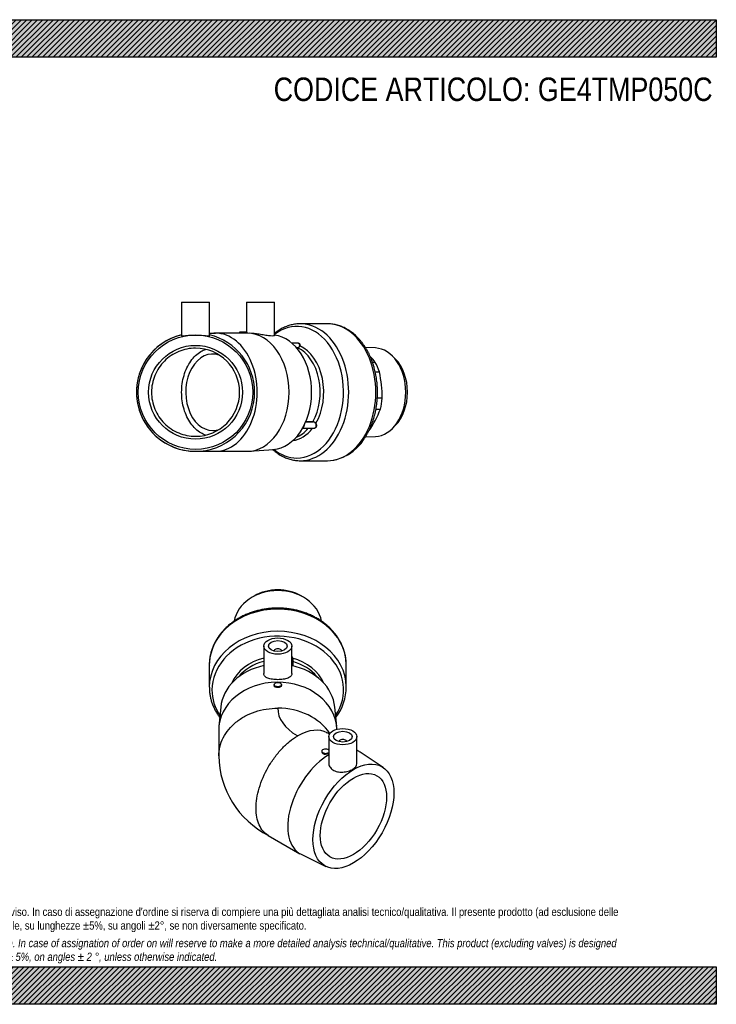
# Model space of a CAD drawing. Header units: millimetres. Extents: x 0 to 742, y 0 to 525.
# Tile 2 of 2: x 371 to 742, y 0 to 525. Entities that reach past the tile are written whole.
import ezdxf

# ---------------------------------------------------------------- set-up
doc = ezdxf.new("R2010")
doc.units = ezdxf.units.MM
doc.header["$LTSCALE"] = 2.5
for name, color, linetype in [('Default', 7, 'Continuous'), ('GE4P050C', 7, 'Continuous'), ('IOM050C', 7, 'Continuous'), ('PARTE_PE_050', 7, 'Continuous')]:
    doc.layers.add(name, color=color, linetype=linetype)

# ---------------------------------------------------------------- blocks, each defined once
blk = doc.blocks.new('SE1')
at = {"layer": 'GE4P050C', "color": 7, "linetype": 'Continuous'}
for p, q in [((501.3, 191.01), (501.3, 176.33)), ((516.3, 176.33), (516.3, 191.01)), ((506.8, 188.39), (506.8, 188.36)), ((510.8, 188.36), (510.8, 188.39)), ((506.8, 170.44), (506.8, 169.98)), ((510.8, 169.98), (510.8, 170.44)), ((478.39, 158.39), (477.39, 148.06)), ((540.2, 148.06), (539.2, 158.39)), ((477.3, 146.04), (477.3, 132.25)), ((536.3, 144.02), (535.15, 144.68)), ((535.95, 142.71), (535.95, 128.66)), ((550.95, 128.17), (550.95, 142.71)), ((541.45, 140.1), (541.45, 140.07)), ((545.45, 140.07), (545.45, 140.1)), ((532.25, 134.96), (532.25, 134.52)), ((552.12, 134.88), (550.95, 135.56)), ((564.94, 126.3), (552.73, 134.5)), ((503.71, 90.09), (520.62, 80.32)), ((521.26, 79.99), (534.46, 73.52))]:
    blk.add_line(p, q, dxfattribs=at)
for centre, radius, start, end in [((523.78, 132.6), 16.52, 46.7103, 47.7846), ((525.81, 133.27), 48.5, 180.9414, 242.9682)]:
    blk.add_arc(centre, radius, start, end, dxfattribs=at)
for centre, major_axis in [((508.8, 191.01), (-7.5, 0)), ((508.8, 191.01), (-5, 0)), ((508.8, 170.44), (2, 0)), ((543.45, 142.71), (7.5, 0)), ((543.45, 142.71), (5, 0)), ((549.1, 100.25), (15.25, 26.41)), ((549.1, 100.25), (-12.5, -21.65))]:
    blk.add_ellipse(centre, major_axis=major_axis, ratio=0.57735, dxfattribs=at)
for centre, major_axis, ratio, start_param, end_param in [((508.8, 188.39), (-2, 0), 0.57735, 3.112863, 6.283185), ((508.8, 188.39), (-2, 0), 0.57735, 0, 0.02873), ((508.8, 156.43), (30.5, 0), 0.816497, 1.819246, 3.062944), ((508.8, 156.43), (30.5, 0), 0.816497, 0.078648, 1.322347), ((508.8, 146.04), (31.5, 0), 0.816497, 0.023287, 3.141593), ((544.3, 157.73), (35.5, 0), 0.57735, 3.133257, 3.921588), ((508.8, 132.19), (-31.5, 0), 0.816497, 3.635824, 4.712389), ((519.4, 117.4), (-15.75, -27.28), 0.57735, 3.141593, 3.926991), ((544.3, 157.73), (-35.5, 0), 0.57735, 0.779995, 0.793734), ((543.45, 140.1), (2, 0), 0.57735, 0, 3.170323), ((543.45, 140.1), (2, 0), 0.57735, 6.254455, 6.283185), ((536.37, 107.6), (15.75, 27.28), 0.57735, 0.804657, 3.180886), ((534.25, 134.96), (-2, 0), 0.57735, 3.703587, 6.283185), ((534.25, 134.96), (-2, 0), 0.57735, 0, 2.579598), ((536.37, 107.6), (15.75, 27.28), 0.57735, 0, 0.072303), ((536.37, 107.6), (15.75, 27.28), 0.57735, 6.243891, 6.283185)]:
    blk.add_ellipse(centre, major_axis=major_axis, ratio=ratio, start_param=start_param, end_param=end_param, dxfattribs=at)
for points, knots in [([(516.3, 176.33), (516.3, 176.33), (516.3, 176.32), (516.3, 175.79), (516.1, 175.32), (515.35, 174.5), (514.79, 174.16), (513.42, 173.62), (512.59, 173.42), (510.79, 173.16), (509.8, 173.09), (507.84, 173.09), (506.85, 173.15), (505.03, 173.42), (504.2, 173.61), (502.82, 174.15), (502.26, 174.49), (501.51, 175.3), (501.3, 175.78), (501.3, 176.31), (501.3, 176.32), (501.3, 176.33)], [0.3746454, 0.3746454, 0.3746454, 0.3746454, 0.375, 0.375, 0.4375, 0.4375, 0.5, 0.5, 0.5625, 0.5625, 0.625, 0.625, 0.6875, 0.6875, 0.75, 0.75, 0.8125, 0.8125, 0.875, 0.875, 0.8761532, 0.8761532, 0.8761532, 0.8761532]), ([(510.8, 169.98), (510.8, 169.67), (510.58, 169.39), (509.84, 168.99), (509.32, 168.87), (508.28, 168.87), (507.76, 168.98), (507.01, 169.39), (506.8, 169.68), (506.8, 169.98)], [0, 0, 0, 0, 0.125, 0.125, 0.25, 0.25, 0.375, 0.375, 0.4999357, 0.4999357, 0.4999357, 0.4999357]), ([(477.3, 132.47), (477.32, 134.07), (477.52, 135.7), (478.31, 138.95), (478.92, 140.56), (480.49, 143.65), (481.47, 145.15), (483.77, 147.95), (485.07, 149.24), (487.98, 151.61), (489.6, 152.69), (493.02, 154.55), (494.83, 155.33), (500.56, 157.26), (504.68, 157.91), (508.8, 157.9)], [0.5028884, 0.5028884, 0.5028884, 0.5028884, 0.5625, 0.5625, 0.625, 0.625, 0.6875, 0.6875, 0.75, 0.75, 0.8125, 0.8125, 0.875, 0.875, 1, 1, 1, 1]), ([(503.71, 90.09), (503.71, 90.09), (503.71, 90.09), (501.66, 91.27), (500.01, 93.18), (498.35, 96.86), (497.92, 98.25), (497.35, 101.22), (497.21, 102.8), (497.21, 106.17), (497.35, 107.95), (497.92, 111.57), (498.34, 113.42), (500.01, 119.08), (501.64, 122.86), (504.74, 128.25), (505.86, 129.96), (508.26, 133.22), (509.56, 134.79), (512.24, 137.63), (513.62, 138.93), (516.47, 141.25), (517.95, 142.28), (519.4, 143.12)], [0.2498813, 0.2498813, 0.2498813, 0.2498813, 0.25, 0.25, 0.375, 0.375, 0.4375, 0.4375, 0.5, 0.5, 0.5625, 0.5625, 0.625, 0.625, 0.75, 0.75, 0.8125, 0.8125, 0.875, 0.875, 0.9375, 0.9375, 1, 1, 1, 1]), ([(532.25, 134.52), (532.25, 134.2), (532.47, 133.89), (533.21, 133.47), (533.73, 133.35), (534.77, 133.38), (535.29, 133.52), (535.78, 133.8), (535.88, 133.87), (535.97, 133.95)], [0.3750897, 0.3750897, 0.3750897, 0.3750897, 0.5, 0.5, 0.625, 0.625, 0.75, 0.75, 0.7886594, 0.7886594, 0.7886594, 0.7886594]), ([(535.95, 128.66), (535.95, 127.97), (536.13, 127.28), (536.87, 126.02), (537.42, 125.45), (538.79, 124.55), (539.63, 124.21), (541.44, 123.83), (542.42, 123.77), (543.42, 123.84)], [0.7505109, 0.7505109, 0.7505109, 0.7505109, 0.8125, 0.8125, 0.875, 0.875, 0.9375, 0.9375, 1, 1, 1, 1]), ([(543.42, 123.84), (544.41, 123.9), (545.38, 124.09), (547.21, 124.62), (548.04, 124.98), (550.13, 126.18), (550.94, 127.17), (550.95, 128.17), (550.95, 128.17), (550.95, 128.17)], [0, 0, 0, 0, 0.0625, 0.0625, 0.125, 0.125, 0.25, 0.25, 0.2500571, 0.2500571, 0.2500571, 0.2500571])]:
    blk.add_open_spline(points, degree=3, knots=knots, dxfattribs=at)
at = {"layer": 'IOM050C', "color": 7, "linetype": 'Continuous'}
for p, q in [((496.24, 217.7), (495.17, 217.09)), ((522.42, 217.09), (521.36, 217.7))]:
    blk.add_line(p, q, dxfattribs=at)
for centre, major_axis, start_param, end_param in [((508.8, 201.35), (23.6, 0), 0.154771, 2.986092), ((508.8, 203.2), (-21.76, 0), 4.096909, 5.327869)]:
    blk.add_ellipse(centre, major_axis=major_axis, ratio=0.816497, start_param=start_param, end_param=end_param, dxfattribs=at)
at = {"layer": 'PARTE_PE_050', "color": 7, "linetype": 'Continuous'}
for p, q in [((516.7, 180.49), (516.7, 183.8)), ((472.3, 180.91), (472.3, 169.1)), ((516.73, 182.72), (516.73, 180.48)), ((545.3, 169.1), (545.3, 180.91))]:
    blk.add_line(p, q, dxfattribs=at)
blk.add_arc((517.44, 169.56), 27.84, 323.3739, 359.7006, dxfattribs=at)
for centre, major_axis, ratio, start_param, end_param in [((508.8, 180.91), (-36.5, 0), 0.816497, 3.151617, 6.283185), ((508.8, 169.1), (-36.5, 0), 0.816497, 3.151617, 6.283185), ((508.8, 167.63), (-35.09, 0), 0.816497, 2.644046, 6.283185), ((508.8, 164.34), (25.94, 0), 0.816497, 1.864093, 2.810254), ((516.73, 184.51), (-0.0973, -0.0231), 0.114781, 4.851721, 6.131859), ((508.8, 164.34), (-25.94, 0), 0.816497, 3.472932, 4.402408), ((508.8, 163.36), (25, 0), 0.816497, 1.875489, 2.559497), ((516.76, 182.8), (0.1, 0), 0.816497, 4.066982, 4.389625), ((508.8, 163.36), (-25, 0), 0.816497, 3.723688, 4.389625), ((508.8, 180.91), (-36.5, 0), 0.816497, 3.141593, 3.151617), ((508.8, 169.1), (-36.5, 0), 0.816497, 0, 0.000919), ((508.8, 169.1), (-36.5, 0), 0.816497, 3.141593, 3.151617), ((508.8, 167.63), (-35.09, 0), 0.816497, 0, 0.497547)]:
    blk.add_ellipse(centre, major_axis=major_axis, ratio=ratio, start_param=start_param, end_param=end_param, dxfattribs=at)
for points, knots in [([(545.28, 181.22), (545.27, 181.81), (545.25, 182.93), (545.02, 184.84), (544.63, 186.82), (544.08, 188.78), (543.38, 190.71), (542.53, 192.59), (541.53, 194.42), (540.38, 196.19), (539.09, 197.9), (537.68, 199.53), (536.13, 201.08), (534.46, 202.55), (532.68, 203.91), (530.79, 205.18), (528.81, 206.34), (526.73, 207.38), (524.58, 208.31), (522.36, 209.12), (520.08, 209.81), (517.75, 210.37), (515.38, 210.79), (512.98, 211.09), (510.56, 211.25), (508.13, 211.28), (505.71, 211.18), (503.3, 210.94), (500.91, 210.57), (498.56, 210.07), (496.25, 209.45), (494, 208.69), (491.81, 207.81), (489.69, 206.81), (487.66, 205.7), (485.72, 204.48), (483.89, 203.15), (482.16, 201.72), (480.56, 200.2), (479.07, 198.59), (477.72, 196.9), (476.51, 195.14), (475.45, 193.32), (474.53, 191.45), (473.77, 189.53), (473.16, 187.57), (472.7, 185.58), (472.42, 183.6), (472.29, 181.98), (472.31, 181.14), (472.32, 180.88)], [0, 0, 0, 0, 0.016672, 0.037575, 0.058484, 0.079408, 0.100358, 0.12134, 0.14236, 0.163423, 0.184528, 0.205675, 0.226862, 0.248084, 0.269337, 0.290617, 0.311919, 0.333238, 0.354571, 0.375915, 0.397267, 0.418625, 0.439988, 0.461354, 0.482723, 0.504095, 0.525469, 0.546846, 0.568225, 0.589606, 0.610987, 0.63237, 0.653751, 0.67513, 0.696503, 0.717867, 0.739219, 0.760553, 0.781865, 0.803149, 0.824399, 0.845611, 0.86678, 0.887903, 0.90898, 0.930012, 0.951002, 0.971958, 0.992886, 1, 1, 1, 1]), ([(516.63, 184.48), (516.59, 184.67), (516.52, 184.84), (516.4, 185.09), (516.36, 185.16), (516.31, 185.24)], [0, 0, 0, 0, 0.125, 0.125, 0.1838115, 0.1838115, 0.1838115, 0.1838115]), ([(516.32, 185.37), (516.39, 185.27), (516.46, 185.17), (516.6, 184.89), (516.67, 184.7), (516.71, 184.51)], [0.796354, 0.796354, 0.796354, 0.796354, 0.875, 0.875, 1, 1, 1, 1]), ([(516.7, 183.8), (516.7, 183.87), (516.7, 183.94), (516.69, 184.16), (516.67, 184.33), (516.63, 184.48)], [0.6424397, 0.6424397, 0.6424397, 0.6424397, 0.75, 0.75, 1, 1, 1, 1]), ([(516.71, 184.51), (516.75, 184.34), (516.76, 184.17), (516.78, 183.83), (516.77, 183.66), (516.76, 183.35), (516.75, 183.2), (516.73, 182.94), (516.73, 182.82), (516.73, 182.72)], [0, 0, 0, 0, 0.25, 0.25, 0.5, 0.5, 0.75, 0.75, 1, 1, 1, 1]), ([(472.32, 169.08), (472.31, 168.59), (472.32, 167.55), (472.5, 165.73), (472.84, 163.75), (473.35, 161.78), (474, 159.84), (474.82, 157.95), (475.78, 156.1), (476.8, 154.44), (477.53, 153.42), (477.86, 152.98)], [0, 0, 0, 0, 0.0182064, 0.045792, 0.0733798, 0.1009842, 0.1286184, 0.1562934, 0.1840174, 0.2117957, 0.2333536, 0.2333536, 0.2333536, 0.2333536])]:
    blk.add_open_spline(points, degree=3, knots=knots, dxfattribs=at)
blk = doc.blocks.new('SE3')
at = {"layer": 'GE4P050C', "color": 7, "linetype": 'Continuous'}
for p, q in [((457.46, 374.36), (472.46, 374.36)), ((457.46, 374.36), (457.46, 356.38)), ((472.46, 356.38), (472.46, 374.36)), ((492.11, 374.36), (507.11, 374.36)), ((492.11, 374.36), (492.11, 358.36)), ((507.11, 356.54), (507.11, 374.36)), ((472.46, 357.86), (475.57, 357.86)), ((475.64, 357.86), (474.77, 357.86)), ((489.02, 357.86), (475.57, 357.86)), ((492.42, 358.36), (488.42, 358.36)), ((488.42, 358.36), (488.42, 357.86)), ((492.42, 357.82), (492.42, 358.36)), ((492.54, 357.86), (492.42, 357.86)), ((495.69, 357.66), (493.78, 357.81)), ((464.96, 294.86), (475.57, 294.86)), ((474.79, 294.86), (475.64, 294.86)), ((475.57, 294.86), (492.54, 294.86)), ((493.78, 294.9), (506.47, 295.9))]:
    blk.add_line(p, q, dxfattribs=at)
for radius in [30.5, 25]:
    blk.add_circle((464.96, 326.36), radius, dxfattribs=at)
for centre, radius, start, end in [((464.96, 326.36), 31.5, 103.7741, 0), ((464.96, 326.36), 31.5, 103.7718, 270), ((464.96, 326.36), 31.5, 0, 76.2259), ((464.96, 326.36), 23.5, 270.0484, 89.9516), ((466.35, 1087.32), 792.47, 269.9167, 269.91687), ((466.35, 1087.32), 792.47, 269.91846, 270.03868)]:
    blk.add_arc(centre, radius, start, end, dxfattribs=at)
for centre, major_axis, start_param, end_param in [((475.57, 326.36), (0, 31.5), 3.141584, 6.283185), ((492.54, 326.36), (0, 31.5), 3.141593, 6.283185), ((505.27, 326.36), (0, -30.5), 0.055584, 3.056026)]:
    blk.add_ellipse(centre, major_axis=major_axis, ratio=0.707107, start_param=start_param, end_param=end_param, dxfattribs=at)
for points, knots in [([(491.83, 357.79), (491.46, 357.79), (490.94, 357.81), (489.9, 357.84), (489.37, 357.86), (489.01, 357.86), (489, 357.86), (489, 357.86)], [0, 0, 0, 0, 0.125, 0.125, 0.25, 0.25, 0.2500863, 0.2500863, 0.2500863, 0.2500863]), ([(507.11, 356.54), (507.11, 356.46), (506.92, 356.39), (506.16, 356.32), (505.61, 356.32), (504.2, 356.44), (503.37, 356.54), (501.56, 356.82), (500.59, 356.98), (498.65, 357.3), (497.67, 357.45), (496.39, 357.59), (496.03, 357.63), (495.69, 357.66)], [0.2500572, 0.2500572, 0.2500572, 0.2500572, 0.3125, 0.3125, 0.375, 0.375, 0.4375, 0.4375, 0.5, 0.5, 0.5625, 0.5625, 0.5882791, 0.5882791, 0.5882791, 0.5882791]), ([(457.46, 356.38), (457.46, 356.32), (457.65, 356.32), (458.39, 356.38), (458.94, 356.46), (459.64, 356.54)], [0.8761532, 0.8761532, 0.8761532, 0.8761532, 0.9375, 0.9375, 1, 1, 1, 1]), ([(459.64, 356.54), (460.34, 356.62), (461.16, 356.71), (462.98, 356.84), (463.97, 356.88), (466.91, 356.88), (468.88, 356.71), (470.96, 356.46), (471.52, 356.39), (472.27, 356.32), (472.46, 356.32), (472.46, 356.38)], [0, 0, 0, 0, 0.0625, 0.0625, 0.125, 0.125, 0.25, 0.25, 0.3125, 0.3125, 0.3746454, 0.3746454, 0.3746454, 0.3746454]), ([(464.98, 349.86), (463.45, 349.85), (461.9, 349.7), (458.88, 349.1), (457.42, 348.65), (453.17, 346.89), (450.52, 345.12), (447.27, 341.86), (446.3, 340.68), (444.58, 338.12), (443.85, 336.74), (442.1, 332.5), (441.49, 329.41), (441.49, 324.82), (441.64, 323.26), (442.24, 320.25), (442.69, 318.78), (443.86, 315.95), (444.6, 314.57), (446.3, 312.02), (447.27, 310.84), (450.55, 307.56), (453.14, 305.83), (457.42, 304.06), (458.89, 303.61), (461.89, 303.01), (463.45, 302.86), (464.98, 302.86)], [0, 0, 0, 0, 0.0625, 0.0625, 0.125, 0.125, 0.25, 0.25, 0.3125, 0.3125, 0.375, 0.375, 0.5, 0.5, 0.5625, 0.5625, 0.625, 0.625, 0.6875, 0.6875, 0.75, 0.75, 0.875, 0.875, 0.9375, 0.9375, 1, 1, 1, 1]), ([(470.35, 303.49), (469.49, 303.78), (468.64, 304.17), (466.82, 305.23), (465.86, 305.95), (464.05, 307.66), (463.2, 308.65), (460.9, 311.89), (459.66, 314.51), (458.41, 318.76), (458.09, 320.24), (457.66, 323.27), (457.56, 324.79), (457.55, 327.86), (457.66, 329.42), (458.08, 332.43), (458.4, 333.9), (459.65, 338.18), (460.87, 340.77), (463.19, 344.05), (464.02, 345.03), (465.83, 346.73), (466.8, 347.47), (468.62, 348.54), (469.46, 348.92), (470.31, 349.21)], [0.0742603, 0.0742603, 0.0742603, 0.0742603, 0.125, 0.125, 0.1875, 0.1875, 0.25, 0.25, 0.375, 0.375, 0.4375, 0.4375, 0.5, 0.5, 0.5625, 0.5625, 0.625, 0.625, 0.75, 0.75, 0.8125, 0.8125, 0.875, 0.875, 0.9257793, 0.9257793, 0.9257793, 0.9257793])]:
    blk.add_open_spline(points, degree=3, knots=knots, dxfattribs=at)
blk.add_open_spline([(492.42, 357.82), (492.42, 357.81), (492.21, 357.79), (491.83, 357.79)], degree=3, dxfattribs=at)
at = {"layer": 'IOM050C', "color": 7, "linetype": 'Continuous'}
for p, q in [((560.81, 349.95), (555.5, 350.18)), ((560.76, 342.28), (559.28, 342.28)), ((571.43, 344.12), (569.92, 345.63)), ((560.73, 337.23), (562.93, 337.22)), ((564.48, 323.12), (561.83, 323.12)), ((561.12, 317.37), (563.49, 317.38)), ((557.53, 305.86), (557.36, 305.86)), ((569.92, 307.09), (571.43, 308.59)), ((555.5, 302.53), (560.81, 302.77))]:
    blk.add_line(p, q, dxfattribs=at)
for centre, radius, start, end in [((514.65, 305.87), 58.75, 38.2919, 42.4181), ((502.18, 323.44), 62.29, 359.7107, 12.7858), ((509.1, 338.23), 58.25, 326.2492, 339.0283)]:
    blk.add_arc(centre, radius, start, end, dxfattribs=at)
for centre, major_axis, start_param, end_param in [((560.28, 326.36), (0, 23.6), 3.173024, 6.251754), ((546.27, 326.36), (0, 25.95), 5.144528, 5.372883), ((562.54, 326.36), (0, 21.76), 3.757072, 5.667706), ((546.27, 326.36), (0, -25.95), 1.217537, 1.445892), ((546.27, 326.36), (0, -25.95), 0.638702, 0.660494)]:
    blk.add_ellipse(centre, major_axis=major_axis, ratio=0.707107, start_param=start_param, end_param=end_param, dxfattribs=at)
at = {"layer": 'PARTE_PE_050', "color": 7, "linetype": 'Continuous'}
for p, q in [((535.25, 362.86), (520.79, 362.86)), ((519.49, 352.57), (516.3, 352.57)), ((518.73, 350.18), (519.31, 350.18)), ((519.36, 350.06), (518.84, 350.06)), ((527.51, 310.52), (523.7, 310.52)), ((523.76, 310.66), (527.51, 310.66)), ((522.02, 307.14), (527.81, 307.14)), ((520.79, 289.86), (535.25, 289.86))]:
    blk.add_line(p, q, dxfattribs=at)
for centre, radius, start, end in [((519.3, 351.35), 1.17, 270.9016, 347.1488), ((519.32, 351.32), 1.26, 272.0045, 347.9453), ((527.48, 308.72), 1.94, 34.2316, 89.0043), ((527.51, 308.74), 1.78, 34.2468, 89.7555), ((534.24, 313.87), 24.03, 272.3872, 329.099)]:
    blk.add_arc(centre, radius, start, end, dxfattribs=at)
for centre, major_axis, ratio, start_param, end_param in [((518.99, 326.36), (0, -35.09), 0.707107, 0, 3.640671), ((520.79, 326.36), (0, -36.5), 0.707107, 0, 3.141854), ((535.25, 326.36), (0, -36.5), 0.707107, 0, 3.141593), ((474.16, 326.36), (0, -20.4), 0.707107, 2.899679, 6.283185), ((519.38, 350.16), (0, 0.1), 0.707107, 1.375679, 2.818829), ((513.75, 326.36), (0, 25), 0.707107, 4.033391, 5.960421), ((520.5, 351.11), (0.0982, -0.019), 0.490732, 4.042304, 5.322442), ((514.95, 326.36), (0, 25.94), 0.707107, 4.020607, 5.973205), ((527.57, 310.59), (0, 0.1), 0.707107, 0.891798, 2.334948), ((529.05, 309.77), (0.0853, 0.0522), 0.139232, 1.112669, 2.392806), ((474.16, 326.36), (0, -20.4), 0.707107, 0, 0.241914), ((514.95, 326.36), (0, 25.94), 0.707107, 3.23978, 3.878809), ((513.75, 326.36), (0, 25), 0.707107, 3.413688, 3.835665), ((521.61, 309.14), (0, 2), 0.707107, 3.477094, 4.667418), ((521.54, 309.14), (0, 1.9), 0.707107, 3.667151, 4.473205), ((518.99, 326.36), (0, -35.09), 0.707107, 5.76252, 6.283185), ((520.79, 326.36), (0, -36.5), 0.707107, 6.283031, 6.283185)]:
    blk.add_ellipse(centre, major_axis=major_axis, ratio=ratio, start_param=start_param, end_param=end_param, dxfattribs=at)
for points, knots in [([(520.78, 362.85), (520.52, 362.85), (519.93, 362.85), (518.87, 362.77), (517.67, 362.62), (516.46, 362.39), (515.27, 362.09), (514.09, 361.72), (512.93, 361.27), (511.78, 360.75), (510.64, 360.16), (509.53, 359.5), (508.44, 358.77), (507.64, 358.17), (507.2, 357.82), (507.11, 357.74)], [0, 0, 0, 0, 0.0080401, 0.0220882, 0.0361378, 0.0501987, 0.0642801, 0.0783903, 0.0925363, 0.1067234, 0.1209554, 0.1352343, 0.1495603, 0.1639322, 0.1677289, 0.1677289, 0.1677289, 0.1677289]), ([(554.86, 301.53), (555.02, 301.78), (555.41, 302.36), (556.09, 303.47), (556.82, 304.78), (557.52, 306.14), (558.16, 307.54), (558.76, 308.99), (559.31, 310.46), (559.81, 311.97), (560.25, 313.51), (560.65, 315.07), (561, 316.66), (561.29, 318.26), (561.53, 319.89), (561.71, 321.52), (561.85, 323.17), (561.92, 324.82), (561.95, 326.47), (561.92, 328.12), (561.83, 329.77), (561.69, 331.42), (561.5, 333.05), (561.25, 334.67), (560.95, 336.27), (560.6, 337.86), (560.19, 339.42), (559.74, 340.95), (559.23, 342.46), (558.68, 343.93), (558.07, 345.37), (557.42, 346.77), (556.72, 348.13), (555.97, 349.45), (555.18, 350.71), (554.35, 351.93), (553.48, 353.1), (552.57, 354.2), (551.62, 355.26), (550.64, 356.25), (549.62, 357.18), (548.57, 358.04), (547.5, 358.84), (546.4, 359.57), (545.27, 360.23), (544.13, 360.81), (542.96, 361.33), (541.79, 361.77), (540.6, 362.14), (539.4, 362.43), (538.19, 362.65), (536.98, 362.79), (535.97, 362.86), (535.43, 362.85), (535.24, 362.85)], [0, 0, 0, 0, 0.010634, 0.030351, 0.050072, 0.069802, 0.089536, 0.109273, 0.12901, 0.148744, 0.168477, 0.188206, 0.207932, 0.227654, 0.247374, 0.267092, 0.286808, 0.306522, 0.326237, 0.345952, 0.365669, 0.385387, 0.405109, 0.424835, 0.444565, 0.4643, 0.484041, 0.503788, 0.523541, 0.5433, 0.563064, 0.582832, 0.602604, 0.622375, 0.642144, 0.661906, 0.681657, 0.701393, 0.721107, 0.740793, 0.760444, 0.780053, 0.799614, 0.819119, 0.838563, 0.857943, 0.877256, 0.896501, 0.915682, 0.934802, 0.953869, 0.972892, 0.991883, 1, 1, 1, 1]), ([(519.26, 352.59), (519.34, 352.6), (519.41, 352.61), (519.64, 352.62), (519.79, 352.6), (520.06, 352.51), (520.18, 352.43), (520.32, 352.29), (520.37, 352.24), (520.44, 352.12), (520.47, 352.06), (520.55, 351.86), (520.58, 351.71), (520.6, 351.39), (520.58, 351.23), (520.55, 351.06)], [0.319386, 0.319386, 0.319386, 0.319386, 0.375, 0.375, 0.5, 0.5, 0.625, 0.625, 0.6875, 0.6875, 0.75, 0.75, 0.875, 0.875, 1, 1, 1, 1]), ([(520.47, 351.66), (520.46, 351.77), (520.43, 351.87), (520.37, 352.03), (520.35, 352.09), (520.28, 352.2), (520.23, 352.26), (520.1, 352.39), (519.99, 352.46), (519.74, 352.55), (519.62, 352.57), (519.49, 352.57)], [0.1557874, 0.1557874, 0.1557874, 0.1557874, 0.25, 0.25, 0.3125, 0.3125, 0.375, 0.375, 0.5, 0.5, 0.6075374, 0.6075374, 0.6075374, 0.6075374]), ([(520.43, 351.09), (520.47, 351.25), (520.48, 351.4), (520.48, 351.59), (520.47, 351.62), (520.47, 351.66)], [0, 0, 0, 0, 0.125, 0.125, 0.1557874, 0.1557874, 0.1557874, 0.1557874]), ([(529.08, 309.81), (529.28, 309.47), (529.42, 309.1), (529.45, 308.55), (529.44, 308.37), (529.36, 308.02), (529.29, 307.86), (529.09, 307.58), (528.97, 307.46), (528.76, 307.31), (528.69, 307.27), (528.53, 307.2), (528.45, 307.17), (528.2, 307.1), (528.02, 307.08), (527.65, 307.08), (527.47, 307.1), (527.28, 307.15)], [0, 0, 0, 0, 0.25, 0.25, 0.375, 0.375, 0.5, 0.5, 0.625, 0.625, 0.6875, 0.6875, 0.75, 0.75, 0.875, 0.875, 1, 1, 1, 1]), ([(527.82, 307.14), (527.99, 307.14), (528.15, 307.16), (528.39, 307.23), (528.47, 307.25), (528.62, 307.32), (528.69, 307.36), (528.9, 307.5), (529.01, 307.62), (529.2, 307.89), (529.26, 308.04), (529.34, 308.37), (529.35, 308.55), (529.31, 309.08), (529.18, 309.43), (528.98, 309.74)], [0.1294507, 0.1294507, 0.1294507, 0.1294507, 0.25, 0.25, 0.3125, 0.3125, 0.375, 0.375, 0.5, 0.5, 0.625, 0.625, 0.75, 0.75, 1, 1, 1, 1]), ([(506.06, 295.87), (506.14, 295.79), (506.56, 295.42), (507.34, 294.77), (508.41, 293.96), (509.51, 293.22), (510.63, 292.56), (511.78, 291.96), (512.94, 291.44), (514.11, 290.99), (515.3, 290.61), (516.5, 290.31), (517.71, 290.08), (518.91, 289.93), (519.96, 289.86), (520.54, 289.86), (520.78, 289.87)], [0.8175256, 0.8175256, 0.8175256, 0.8175256, 0.8210008, 0.8355318, 0.8500272, 0.8644823, 0.8788927, 0.8932555, 0.9075686, 0.9218319, 0.9360467, 0.9502165, 0.9643461, 0.9784424, 0.9925134, 1, 1, 1, 1])]:
    blk.add_open_spline(points, degree=3, knots=knots, dxfattribs=at)

msp = doc.modelspace()

# ---------------------------------------------------------------- hatches: boundary and pattern name
at = {"layer": 'Default', "linetype": 'Continuous'}
h = msp.add_hatch(dxfattribs=at)
h.set_pattern_fill('LINE', scale=0.62992, angle=45, style=0)
h.paths.add_polyline_path([(742.5, 505), (742.5, 525), (0, 525), (0, 505)])
for points in [[(742.5, 505), (742.5, 525), (0, 525), (0, 505)], [(742.5, 0), (742.5, 20), (0, 20), (0, 0)]]:
    msp.add_hatch(color=7, dxfattribs=at).paths.add_polyline_path(points)
h = msp.add_hatch(dxfattribs=at)
h.set_pattern_fill('LINE', scale=0.62992, angle=45, style=0)
h.paths.add_polyline_path([(742.5, 0), (742.5, 20), (0, 20), (0, 0)])

# ---------------------------------------------------------------- linework, layer by layer
at = {"layer": 'Default', "color": 7, "linetype": 'Continuous'}
for p, q in [((0, 525), (742.5, 525)), ((742.5, 525), (742.5, 505)), ((742.5, 505), (0, 505)), ((0, 20), (742.5, 20)), ((742.5, 20), (742.5, 0)), ((742.5, 0), (0, 0))]:
    msp.add_line(p, q, dxfattribs=at)

# ---------------------------------------------------------------- block references
at = {"layer": 'Default'}
for name in ['SE3', 'SE1']:
    msp.add_blockref(name, (0, 0), dxfattribs=at)

# ---------------------------------------------------------------- texts
at = {"layer": 'Default', "attachment_point": 1}
for s, insert, char_height, width in [('{\\fArial Narrow|b0||i0||c0|p34;\\C7;\\H12.5;\\W1.;CODICE ARTICOLO: GE4TMP050C}', (506.605, 494.151), 12.5, 235.07781), ("{\\fArial Narrow|b0||i0||c0|p34;\\C7;\\H4.375;\\W1.;PLASTITALIA si riserva il diritto di revisionare la presente specifica, mantenendo la conformità alle prescrizioni del prodotto, senza alcun preavviso. In caso di assegnazione d'ordine si riserva di compiere una più dettagliata analisi tecnico/qualitativa. Il presente prodotto (ad esclusione delle \\P}{\\fArial Narrow|b0||i0||c0|p34;\\C7;\\H4.375;\\W1.;valvole) è progettato per applicazioni non previste dalla direttiva 2014/68/EU. Tolleranza su diametri e spessori come da normative se applicabile, su lunghezze ±5%, su angoli ±2°, se non diversamente specificato.\\P}{\\fArial Narrow|b0||i0||c0|p34;\\C7;\\H1.25;\\W1.;   \\P}{\\fArial Narrow|b0||i1||c0|p34;\\C7;\\H4.375;\\W1.;PLASTITALIA on reserves the right to revise this specification, maintaining the conformity to the requirements of the product, without any notice. In case of assignation of order on will reserve to make a more detailed analysis technical/qualitative. This product (excluding valves) is designed \\P}{\\fArial Narrow|b0||i1||c0|p34;\\C7;\\H4.375;\\W1.;for applications not covered by Directive 2014/68 / EU. The tolerance on diameters and thicknesses as the standards if applicable, on lengths ± 5%, on angles ± 2 °, unless otherwise indicated.\\P}", (50, 51.506), 4.375, 642.5)]:
    msp.add_mtext(s, dxfattribs=dict(at, insert=insert, char_height=char_height, width=width))

doc.saveas('drawing.dxf')
